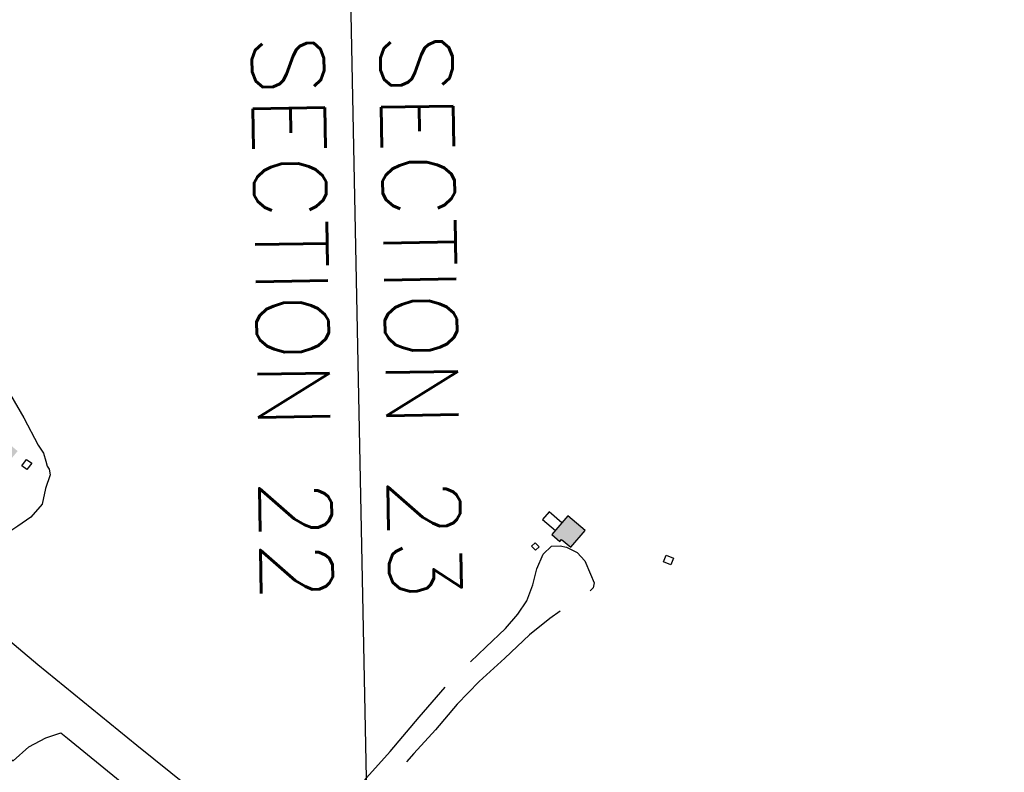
# Model space of a CAD drawing. Header units: feet. Extents: x 30669 to 99318, y 4696 to 26220.
# Tile 49 of 128: x 79757 to 80577, y 17730 to 18357. Entities that reach past the tile are written whole.
import ezdxf

# ---------------------------------------------------------------- set-up
doc = ezdxf.new("R2010")
doc.units = ezdxf.units.FT
doc.header["$LTSCALE"] = 600
doc.header["$MEASUREMENT"] = 0
doc.linetypes.add('AERO5', pattern=[0.35, 0.3, -0.05])
for name, color, linetype in [('ALAImisc', 253, 'CONTINUOUS'), ('ELIF', 253, 'CONTINUOUS'), ('ELIST', 2, 'CONTINUOUS'), ('ELIST-H', 2, 'CONTINUOUS'), ('ELRGOV', 1, 'CONTINUOUS'), ('ELUP', 253, 'CONTINUOUS'), ('ELYSP', 251, 'CONTINUOUS'), ('ELYSU', 251, 'CONTINUOUS'), ('ETR', 1, 'CONTINUOUS')]:
    doc.layers.add(name, color=color, linetype=linetype)
doc.styles.add('L100', font='simplex', dxfattribs={"height": 60})

msp = doc.modelspace()

# ---------------------------------------------------------------- hatches: boundary and pattern name
at = {"layer": 'ELIST-H'}
h = msp.add_hatch(color=256, dxfattribs=at)
h.paths.add_polyline_path([(80251.69420450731, 22785.74721465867), (80269.83317439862, 22785.74612191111), (80269.83311504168, 22779.3021328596), (80251.69414591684, 22779.30222560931)])
h.paths.add_polyline_path([(80004.3493717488, 21959.16498420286), (80011.39245175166, 21965.56637325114), (80017.59667487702, 21958.74014171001), (80010.55359487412, 21952.33875266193)])
h.paths.add_polyline_path([(79978.57647696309, 23122.50423922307), (79967.56390761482, 23102.40283011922), (79976.98284833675, 23097.24206047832), (79987.99641768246, 23117.34347034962)])
h.paths.add_polyline_path([(80152.56760647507, 22986.30287157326), (80150.98668339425, 22970.55468633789), (80160.76941999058, 22969.5721884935), (80162.35034307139, 22985.32037372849)])
h.paths.add_polyline_path([(80133.40093055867, 22941.57725268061), (80131.60744433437, 22921.34691211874), (80142.67817797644, 22920.3654017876), (80144.47166419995, 22940.59574234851)])
h.paths.add_polyline_path([(80136.988030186, 22967.52495866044), (80135.06604853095, 22945.33252292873), (80144.5456616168, 22944.51179240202), (80146.46764327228, 22966.70422813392)])
h.paths.add_polyline_path([(80343.71108123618, 22815.70171341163), (80443.49473908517, 22817.23021549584), (80443.92320122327, 22789.23659175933), (80438.5802732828, 22789.15449544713), (80438.77603374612, 22776.42366725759), (80421.9822601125, 22776.1657918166), (80421.7696524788, 22790.00160520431), (80344.12369926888, 22788.80907564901)])
h.paths.add_polyline_path([(80149.09660128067, 22806.32651738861), (80148.58274826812, 22783.96316156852), (80158.24190168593, 22783.74156767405), (80158.75475470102, 22806.10492272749)])
h.paths.add_polyline_path([(80173.03669315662, 22785.28490829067), (80249.17614204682, 22785.8342838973), (80248.96018971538, 22815.77106725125), (80172.8207408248, 22815.22169164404)])
h.paths.add_polyline_path([(79872.22236064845, 22585.52861304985), (79874.90902975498, 22565.08570781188), (79886.79881102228, 22566.64882110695), (79884.11114191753, 22587.09172557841)])
h.paths.add_polyline_path([(79999.84852315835, 22809.36908285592), (80074.19479697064, 22811.45508100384), (80075.10156404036, 22779.14983134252), (80000.75529099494, 22777.06283319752)])
h.paths.add_polyline_path([(79547.31152591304, 23723.36956082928), (79606.42171956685, 23720.3768860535), (79609.22033203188, 23775.65593745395), (79582.42033775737, 23777.01238743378), (79581.56037063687, 23760.0157570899), (79549.24917202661, 23761.65098112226)])
h.paths.add_polyline_path([(79881.69317777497, 23090.50301284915), (79833.8915635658, 23077.06338601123), (79844.5255435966, 23039.24160367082), (79858.70846187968, 23043.22947099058), (79862.69632919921, 23029.0465527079), (79881.60621998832, 23034.3640419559), (79874.93002837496, 23058.10588277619), (79889.63983197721, 23062.24215380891)])
h.paths.add_polyline_path([(79708.45227486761, 22977.28938122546), (79726.37602566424, 22961.92314968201), (79733.5466003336, 22970.28763313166), (79715.62185030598, 22985.65286391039)])
h.paths.add_polyline_path([(79717.23916956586, 22917.41022034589), (79716.97833802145, 22866.32410752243), (79677.37525022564, 22866.52674326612), (79677.49608518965, 22890.21879549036), (79681.85109513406, 22890.19613453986), (79681.99308940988, 22917.59319666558)])
h.paths.add_polyline_path([(79727.4320066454, 22821.08319959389), (79748.1302444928, 22816.81407633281), (79744.54059568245, 22799.40835382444), (79723.84235860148, 22803.67647708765)])
h.paths.add_polyline_path([(79610.57601141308, 22805.68563171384), (79627.47721031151, 22814.51857488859), (79633.70433514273, 22802.6033695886), (79616.80313624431, 22793.77042641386)])
h.paths.add_polyline_path([(79625.63920438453, 22776.7062301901), (79606.4271359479, 22699.88563125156), (79574.67510198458, 22707.82627324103), (79593.88617042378, 22784.64687141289)])
h.paths.add_polyline_path([(79120.33809042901, 22412.78043386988), (79112.90899612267, 22375.09580223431), (79153.57507327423, 22367.07899482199), (79158.21003895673, 22390.590508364), (79160.90344143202, 22390.05957431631), (79163.69757005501, 22404.23269240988)])
h.paths.add_polyline_path([(79525.24179494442, 21998.80758209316), (79529.08226008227, 21985.14954990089), (79537.80236548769, 21987.60123147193), (79533.96290034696, 22001.25926443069)])
h.paths.add_polyline_path([(79581.49274268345, 22003.96770120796), (79601.5516014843, 22008.02007353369), (79605.67122973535, 21987.62726686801), (79585.61237093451, 21983.57489454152)])
h.paths.add_polyline_path([(79541.58671540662, 21985.83213597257), (79575.21775555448, 21994.83490572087), (79581.139706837, 21972.7124838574), (79547.50866668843, 21963.7097141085)])
h.paths.add_polyline_path([(79364.85496471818, 22001.55160792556), (79351.11120732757, 21984.31009992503), (79360.65402312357, 21976.70342943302), (79374.39778051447, 21993.94493743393)])
h.paths.add_polyline_path([(79307.23896894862, 22006.89142430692), (79303.56745679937, 21989.30763933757), (79321.55530601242, 21985.55143713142), (79325.22681816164, 22003.13522210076)])
h.paths.add_polyline_path([(79123.80094995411, 21935.58890299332), (79147.99737597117, 21907.58950229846), (79140.62127526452, 21901.21585787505), (79116.4268484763, 21929.21626010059)])
h.paths.add_polyline_path([(79216.02470692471, 21875.70371363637), (79248.28632728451, 21822.6515393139), (79235.96509279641, 21815.15910533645), (79203.70447243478, 21868.21128042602)])
h.paths.add_polyline_path([(79415.61786002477, 21685.93906658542), (79395.98481789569, 21669.0820425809), (79403.54555675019, 21660.27585446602), (79423.17859887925, 21677.13287847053)])
h.paths.add_polyline_path([(79645.60316710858, 21554.59862169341), (79633.90901091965, 21547.0026686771), (79639.79995448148, 21537.93320077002), (79651.49410990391, 21545.5301537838)])
h.paths.add_polyline_path([(79585.46714254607, 21527.37456151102), (79566.73034391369, 21520.63220740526), (79572.9455767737, 21503.35900212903), (79591.68237540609, 21510.1013562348)])
h.paths.add_polyline_path([(79561.30930050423, 21507.65807319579), (79555.07455177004, 21461.69437139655), (79528.01878392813, 21465.36462132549), (79534.25353266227, 21511.32832312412)])
h.paths.add_polyline_path([(79591.09362864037, 21443.25401888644), (79612.13173879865, 21409.15220710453), (79593.79844154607, 21397.84217015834), (79572.7613306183, 21431.94498270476)])
h.paths.add_polyline_path([(79617.21085004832, 21401.17011490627), (79638.37645487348, 21369.03139752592), (79622.94027539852, 21358.86557986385), (79601.77467057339, 21391.00429724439)])
h.paths.add_polyline_path([(79661.33698347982, 21364.37800943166), (79620.83334585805, 21343.12699132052), (79630.34022133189, 21325.00831120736), (79670.84285818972, 21346.26032854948)])
h.paths.add_polyline_path([(79657.66140995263, 21296.00730799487), (79684.20454001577, 21259.25872145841), (79663.32313908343, 21244.17673730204), (79636.78100901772, 21280.92532460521)])
h.paths.add_polyline_path([(79701.82843850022, 21233.26627814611), (79728.67076415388, 21196.26192144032), (79707.27569944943, 21180.74254420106), (79680.43337379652, 21217.74690090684)])
h.paths.add_polyline_path([(79792.65603103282, 21322.28676429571), (79821.92903722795, 21260.91231278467), (79832.06131463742, 21265.74507301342), (79826.88901006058, 21276.58808887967), (79829.86091835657, 21278.00536504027), (79808.60678359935, 21322.57399333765), (79804.21839531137, 21320.48163230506), (79801.37482844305, 21326.44444195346)])
h.paths.add_polyline_path([(79815.056876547, 21255.92005237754), (79830.54776053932, 21228.64697585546), (79841.74986320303, 21235.00955371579), (79826.2589792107, 21262.28263023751)])
h.paths.add_polyline_path([(79773.57136374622, 21229.2912906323), (79747.27928805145, 21204.66717436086), (79727.61522316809, 21225.66406198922), (79753.90829962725, 21250.28717902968)])
h.paths.add_polyline_path([(79747.06297467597, 21171.16506566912), (79771.6440095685, 21134.54497456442), (79750.98967426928, 21120.68116242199), (79726.40863937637, 21157.30125352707)])
h.paths.add_polyline_path([(79792.12737236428, 21104.02773133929), (79821.27363259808, 21069.71213648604), (79802.0491847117, 21053.38342485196), (79772.90292447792, 21087.69901970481)])
h.paths.add_polyline_path([(79839.58099227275, 21045.72521376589), (79868.30156224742, 21009.70229544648), (79847.79213417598, 20993.3505986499), (79819.07156420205, 21029.37351696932)])
h.paths.add_polyline_path([(79891.51633148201, 20979.95314509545), (79916.43742495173, 20949.7773037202), (79897.98414112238, 20934.53718148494), (79873.06304688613, 20964.71402285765)])
h.paths.add_polyline_path([(79945.15865088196, 20924.63736733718), (79967.64731510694, 20889.80966894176), (79946.81266510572, 20876.35671785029), (79924.32400088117, 20911.18441624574)])
h.paths.add_polyline_path([(80013.09366572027, 20803.16866073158), (80020.43363017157, 20787.54731497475), (80029.86821509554, 20791.98054096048), (80027.44927288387, 20797.12767756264), (80037.46764562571, 20801.83635067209), (80032.67583623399, 20812.03265936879), (80024.68772816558, 20808.2785412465), (80024.5575153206, 20808.55644093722)])
h.paths.add_polyline_path([(79972.05064882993, 20974.14290112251), (80009.81794505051, 20929.3269339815), (79997.84170320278, 20919.23476894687), (79960.07540621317, 20964.05173685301)])
h.paths.add_polyline_path([(80041.86653181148, 20897.18756064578), (80004.05143841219, 20870.00361397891), (80019.2626361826, 20848.84331259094), (80057.07772958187, 20876.0272592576)])
h.paths.add_polyline_path([(80013.9078078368, 20843.41421627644), (79981.94001054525, 20823.65674009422), (79996.72432616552, 20799.73511612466), (80028.69212422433, 20819.49159230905)])
h.paths.add_polyline_path([(80134.89346669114, 20728.81317218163), (80071.89588583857, 20687.97394125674), (80048.0757541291, 20724.71861553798), (80111.07333498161, 20765.55784646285)])
h.paths.add_polyline_path([(80222.67290207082, 20592.40470589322), (80187.88784826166, 20572.98806912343), (80172.42062993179, 20600.69716304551), (80207.2056837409, 20620.11379981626)])
h.paths.add_polyline_path([(79549.40271701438, 20420.67479883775), (79567.1936933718, 20348.9305616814), (79603.91164976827, 20358.03569801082), (79586.12067341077, 20429.77993516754)])
h.paths.add_polyline_path([(79744.00767108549, 20288.56922893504), (79744.6463949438, 20269.36375141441), (79760.22797124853, 20269.88169701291), (79759.58924739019, 20289.08717453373)])
h.paths.add_polyline_path([(79736.49788006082, 20320.92041594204), (79731.63630134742, 20366.03161157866), (79755.43229473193, 20368.59585172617), (79755.13014328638, 20371.40261527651), (79770.98380812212, 20373.10876745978), (79773.91267109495, 20345.89105947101), (79764.00350576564, 20344.824463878), (79766.23237526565, 20324.12120808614)])
h.paths.add_polyline_path([(79918.14856695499, 20440.91848381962), (79836.16225798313, 20440.19962568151), (79836.43618082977, 20408.99688893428), (79864.79394173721, 20409.2456305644), (79864.86078770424, 20401.62069482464), (79895.92452553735, 20401.8935111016), (79895.85661900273, 20409.59744589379), (79918.4224284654, 20409.79574688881)])
h.paths.add_polyline_path([(79916.57083013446, 20461.44723913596), (79929.33205639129, 20462.42802156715), (79930.18456331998, 20451.33069412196), (79917.42333706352, 20450.34991169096)])
h.paths.add_polyline_path([(79245.39819431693, 20912.44287786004), (79236.47786999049, 20905.06005119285), (79244.02284655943, 20895.94385152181), (79252.94317088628, 20903.32667818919)])
h.paths.add_polyline_path([(79217.44493561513, 20949.3623829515), (79179.58719762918, 20919.10640882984), (79203.53513155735, 20889.14082096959), (79241.39287030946, 20919.3957950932)])
h.paths.add_polyline_path([(78981.13103414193, 20919.76125025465), (78976.04755113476, 20855.18846288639), (79009.47251159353, 20852.55709448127), (79007.81169286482, 20831.45585712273), (79051.41725023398, 20828.02329560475), (79053.5851279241, 20855.56791073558), (79024.55342573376, 20857.85264806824), (79025.93001445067, 20875.34167366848), (79010.40910394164, 20876.56377161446), (79013.60893927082, 20917.20415560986)])
h.paths.add_polyline_path([(78709.36354897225, 21050.12266218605), (78695.57780295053, 21040.69210866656), (78703.44961195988, 21029.18516365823), (78717.2353579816, 21038.61571717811)])
h.paths.add_polyline_path([(78744.27631584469, 21075.13038733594), (78694.98041100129, 21041.2046497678), (78675.55380153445, 21069.43270711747), (78690.55985778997, 21079.76019472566), (78703.01771422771, 21061.65977711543), (78737.305562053, 21085.25902553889)])
h.paths.add_polyline_path([(78515.4915775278, 20729.6635661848), (78490.13829563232, 20700.08917813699), (78482.37120413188, 20706.74721170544), (78487.23684345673, 20712.42393253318), (78476.78099010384, 20721.38590068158), (78498.0359416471, 20746.18315466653), (78505.80503390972, 20739.52412263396), (78505.03572340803, 20738.62653433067)])
h.paths.add_polyline_path([(78503.97240203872, 20774.2636582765), (78517.54349063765, 20761.07508580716), (78510.15333377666, 20753.47043270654), (78496.5822451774, 20766.65900517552)])
h.paths.add_polyline_path([(78496.41974879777, 20799.91382385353), (78529.40856691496, 20770.0791674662), (78522.5064296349, 20762.44788857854), (78489.51861074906, 20792.28354572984)])
h.paths.add_polyline_path([(78070.6900115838, 20134.03055052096), (78112.17421247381, 20138.89334839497), (78115.57444446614, 20109.88900485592), (78074.09024434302, 20105.02520698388)])
h.paths.add_polyline_path([(80270.411147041, 20460.24653254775), (80289.57222755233, 20424.88328378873), (80281.9144223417, 20420.73341958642), (80286.24353991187, 20412.74475237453), (80270.31118621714, 20404.11155167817), (80246.81998813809, 20447.46346688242)])
h.paths.add_polyline_path([(80172.57273579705, 20195.596940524), (80189.90593221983, 20161.27773125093), (80183.33123112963, 20157.95540737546), (80165.99803470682, 20192.27461664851)])
h.paths.add_polyline_path([(79019.16472036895, 20100.14310492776), (79009.23023443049, 20044.93477561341), (79056.49804110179, 20036.42826421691), (79065.7210982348, 20091.76662005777)], flags=17)
h.paths.add_polyline_path([(78920.79270964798, 20087.74535102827), (78913.30309282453, 20048.46227375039), (78937.96990843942, 20043.75897097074), (78945.45952526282, 20083.04204824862)], flags=17)
h.paths.add_polyline_path([(78654.47030650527, 20038.59792651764), (78694.0040052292, 20033.16102523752), (78698.91497309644, 20071.92608161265), (78682.60328761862, 20074.16954232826), (78681.52705505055, 20066.36081633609), (78658.72288072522, 20069.50034206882)], flags=17)
h.paths.add_polyline_path([(78667.08803426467, 20153.03573237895), (78661.9482290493, 20127.88428863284), (78675.71840670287, 20125.07105264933), (78680.65467906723, 20150.38902635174)], flags=17)
h.paths.add_polyline_path([(78669.08991674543, 20181.96647834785), (78698.15952411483, 20161.5417673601), (78687.48311290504, 20146.34293757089), (78658.41350553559, 20166.76764855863)], flags=17)
h.paths.add_polyline_path([(78684.69469424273, 20108.58220287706), (78687.44819757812, 20128.23818869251), (78678.34579835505, 20129.51473325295), (78675.59229501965, 20109.85874743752)], flags=17)
h.paths.add_polyline_path([(78722.15257609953, 20136.24328744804), (78719.56349206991, 20113.64383187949), (78742.10377224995, 20111.06011645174), (78744.69279007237, 20133.66285218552)], flags=17)
h.paths.add_polyline_path([(78719.00568630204, 20188.75270694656), (78730.32581020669, 20204.25002012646), (78716.99009680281, 20213.989430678), (78705.66997289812, 20198.49211749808)], flags=17)
h.paths.add_polyline_path([(78782.17210667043, 20207.40977740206), (78772.65347194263, 20194.6790349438), (78782.53892553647, 20187.28516919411), (78792.05756026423, 20200.01591165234)], flags=17)
h.paths.add_polyline_path([(78784.15817727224, 20187.86258157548), (78775.10268936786, 20175.92218468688), (78785.54344215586, 20168.00464239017), (78794.54476204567, 20180.19005856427)], flags=17)
h.paths.add_polyline_path([(78742.90003052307, 20096.64742581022), (78740.31369700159, 20074.07427777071), (78714.66853253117, 20077.01207463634), (78715.65651312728, 20085.61642422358), (78716.71235928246, 20085.4933494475), (78718.31392616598, 20099.46549427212)], flags=17)
h.paths.add_polyline_path([(83136.4289282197, 21835.38857840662), (83173.27384996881, 21813.23586540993), (83158.89620871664, 21789.32288278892), (83122.05128696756, 21811.47559578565)])
h.paths.add_polyline_path([(83214.86668501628, 21805.53276801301), (83236.6646683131, 21802.89748514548), (83234.51132595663, 21785.08886454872), (83212.71334265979, 21787.72414741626)])
h.paths.add_polyline_path([(82263.61717143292, 22332.64054036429), (82255.01909573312, 22257.11007703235), (82293.08535277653, 22252.77727003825), (82301.6824284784, 22328.30773260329)])
h.paths.add_polyline_path([(82210.51796645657, 22286.07190835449), (82207.90204116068, 22261.19894514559), (82230.81985014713, 22258.78852047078), (82233.435775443, 22283.66148368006)])
h.paths.add_polyline_path([(82135.95110085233, 22158.24295560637), (82133.84224301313, 22085.02246365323), (82097.52650287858, 22086.06861838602), (82099.63536071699, 22159.28911033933)])
h.paths.add_polyline_path([(82776.53718383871, 22178.88206135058), (82774.43749995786, 22160.21448335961), (82757.49206752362, 22162.12048794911), (82759.59175140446, 22180.78806594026)])
h.paths.add_polyline_path([(82846.71135114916, 22156.33490274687), (82804.00960068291, 22163.93015011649), (82801.0493646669, 22147.28890887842), (82780.47959421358, 22150.94813167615), (82777.21467072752, 22132.59565975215), (82797.17235901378, 22129.04496748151), (82795.43285753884, 22119.26865047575), (82837.45951908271, 22111.79088531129), (82838.78978338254, 22119.26889247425), (82844.95561414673, 22118.17162172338), (82847.98854254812, 22135.21391801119), (82843.10688517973, 22136.08217373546)])
h.paths.add_polyline_path([(82471.83347380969, 22190.920422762), (82553.29554805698, 22193.25087621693), (82555.2365560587, 22125.41348013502), (82509.88762843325, 22124.11571307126), (82509.71808993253, 22130.03557298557), (82492.12250598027, 22129.53208321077), (82491.95399124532, 22135.42094396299), (82473.43842933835, 22134.89074888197)])
h.paths.add_polyline_path([(82468.98312932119, 22274.85009419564), (82532.34994124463, 22276.25867548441), (82533.04907012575, 22244.78626520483), (82469.68225743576, 22243.37868391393)])
h.paths.add_polyline_path([(82673.0543141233, 22828.47461219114), (82743.93076687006, 22830.33495039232), (82744.69613294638, 22801.16158697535), (82673.81967943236, 22799.30224877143)])
h.paths.add_polyline_path([(82585.18786485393, 22834.47323425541), (82589.03815099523, 22823.65720474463), (82579.24084160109, 22820.16969904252), (82575.39055545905, 22830.98572855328)])
h.paths.add_polyline_path([(82452.67259739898, 22948.58943936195), (82464.19379902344, 22936.56229325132), (82455.05652481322, 22927.81030258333), (82443.53632241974, 22939.8384494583)])
h.paths.add_polyline_path([(82321.81844128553, 23031.25397171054), (82323.21343682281, 22890.3942815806), (82279.30284499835, 22889.95961582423), (82277.90884945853, 23030.81930672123)])
h.paths.add_polyline_path([(78770.9851636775, 16765.79781145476), (78790.54687849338, 16764.46329552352), (78791.46119274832, 16779.8063624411), (78771.88973383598, 16780.97332511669)])
h.paths.add_polyline_path([(78780.42084009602, 17113.48615191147), (78797.93398604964, 17112.68455025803), (78797.1280089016, 17095.06302643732), (78779.61486294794, 17095.86462809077)])
h.paths.add_polyline_path([(78796.15031631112, 17142.85148893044), (78796.15848459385, 17151.22604579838), (78789.20483513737, 17151.23336028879), (78789.19666685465, 17142.85880342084)])
h.paths.add_polyline_path([(78795.50796961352, 17192.88470414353), (78795.57374673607, 17184.09817059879), (78789.251279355, 17184.04931339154), (78789.18543602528, 17192.8391271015)])
h.paths.add_polyline_path([(78805.05299039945, 17295.02705237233), (78805.95888362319, 17311.92538106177), (78788.80430480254, 17312.84579111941), (78787.8984777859, 17295.94418226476)])
h.paths.add_polyline_path([(78797.80272517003, 17342.5707746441), (78798.03252996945, 17351.50766030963), (78804.72373019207, 17351.33425494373), (78804.49392539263, 17342.39736927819)])
h.paths.add_polyline_path([(78798.35603816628, 17392.05714188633), (78798.2881044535, 17384.04234387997), (78804.93099890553, 17383.98609756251), (78804.99893261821, 17392.00089556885)])
h.paths.add_polyline_path([(78967.41413587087, 17284.83360026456), (78967.37637989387, 17276.46172769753), (78973.4378244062, 17276.43640486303), (78973.47564659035, 17284.80499726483)])
h.paths.add_polyline_path([(78967.32699236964, 17243.9541763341), (78966.6858787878, 17235.2354123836), (78973.79753020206, 17234.71609127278), (78974.34666674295, 17243.43956175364)])
h.paths.add_polyline_path([(78958.42854112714, 17205.37443786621), (78957.63533505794, 17188.58339171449), (78975.07678082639, 17187.75737234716), (78975.48567790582, 17204.56691358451)])
h.paths.add_polyline_path([(78921.83963195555, 17118.24055081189), (78932.33102307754, 17114.6424866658), (78935.16430925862, 17124.98061837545), (78925.31390469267, 17128.3619151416)])
h.paths.add_polyline_path([(79714.93274481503, 18055.82531288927), (79682.76061179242, 18017.79636334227), (79735.10845305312, 17973.50916818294), (79755.30214098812, 17997.76671276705), (79718.22465652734, 18029.13439335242), (79730.01282183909, 18043.06603276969)])
h.paths.add_polyline_path([(80106.14574893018, 16637.86650069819), (80138.46872834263, 16614.44581509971), (80150.99634921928, 16631.7362298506), (80135.8139922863, 16642.73456070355), (80137.51564431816, 16645.08236560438), (80124.02496866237, 16654.85802640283), (80122.44143859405, 16652.67339926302), (80118.78827781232, 16655.31674683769)])
h.paths.add_polyline_path([(80213.77825291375, 17943.89767131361), (80200.37144445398, 17928.22041724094), (80207.08649995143, 17922.47550371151), (80208.47486946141, 17924.24928551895), (80216.21501023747, 17917.62921247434), (80228.15062037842, 17931.73446601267)])
edge = h.paths.add_edge_path(flags=17)
edge.add_line((78780.22770384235, 20205.87088520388), (78783.49001563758, 20210.08147536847))
edge.add_line((78783.49001563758, 20210.08147536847), (78780.2277038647, 20205.87088518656))
edge.add_line((78780.2277038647, 20205.87088518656), (78770.60675192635, 20213.32915668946))
edge.add_line((78770.60675192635, 20213.32915668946), (78773.86933540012, 20217.54009754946))
edge = h.paths.add_edge_path(flags=17)
edge.add_line((78778.73276848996, 20183.20163209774), (78782.05595539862, 20187.64640869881))
edge.add_line((78782.05595539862, 20187.64640869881), (78778.73276865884, 20183.20163197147))
edge.add_line((78778.73276865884, 20183.20163197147), (78769.68695951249, 20189.96598937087))
edge.add_line((78769.68695951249, 20189.96598937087), (78773.01086207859, 20194.41172351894))
h.paths.add_polyline_path([(78778.73276848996, 20183.20163209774), (78782.05595539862, 20187.64640869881)], flags=16)
edge = h.paths.add_edge_path()
edge.add_line((78784.41742378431, 20168.85853657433), (78780.38323328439, 20163.53609119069))
edge.add_line((78780.38323328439, 20163.53609119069), (78771.51876012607, 20170.25816766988))
edge.add_line((78771.51876012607, 20170.25816766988), (78775.55301066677, 20175.58069226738))
edge.add_line((79062.55524367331, 20072.77148821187), (79071.67104753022, 20071.25263251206))
edge.add_line((79071.67104753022, 20071.25263251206), (79064.67847666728, 20029.29203787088))
edge.add_line((79064.67847666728, 20029.29203787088), (79010.46472968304, 20039.04970845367))
edge.add_line((79010.46472968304, 20039.04970845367), (79011.45358263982, 20044.53465260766))
edge.add_line((78937.11975264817, 20043.92107296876), (78936.97173345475, 20043.1383089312))
edge.add_line((78936.97173345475, 20043.1383089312), (78913.79718857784, 20047.55670768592))
edge.add_line((78913.79718857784, 20047.55670768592), (78913.94527491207, 20048.33982678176))
edge.add_line((78655.01055436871, 20042.52377545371), (78649.20002900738, 20043.32192107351))
edge.add_line((78649.20002900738, 20043.32192107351), (78650.56518568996, 20053.23663973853))
edge.add_line((78650.56518568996, 20053.23663973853), (78656.37496272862, 20052.43859690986))
edge.add_line((78780.12276263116, 20227.41150385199), (78772.99546163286, 20218.21758543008))
edge.add_line((78772.99546163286, 20218.21758543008), (78785.92008924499, 20208.19751285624))
edge.add_line((78785.92008924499, 20208.19751285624), (78796.77432746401, 20223.52791048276))
edge.add_line((78796.77432746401, 20223.52791048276), (78791.74489555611, 20227.42702803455))
h.paths.add_polyline_path([(82333.12815177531, 22928.94081748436), (82388.27088242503, 22928.98309565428), (82388.25708177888, 22946.98305436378), (82333.11435112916, 22946.94077619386)], flags=9)

# ---------------------------------------------------------------- linework, layer by layer
at = {"layer": 'ALAImisc', "linetype": 'Continuous', "elevation": -54.68164916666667, "flags": 128}
for points in [[(80186.38089360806, 17921.46690962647), (80189.76921005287, 17918.12581957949), (80186.7979238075, 17915.11249546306), (80183.40960736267, 17918.45358551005), (80186.38089360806, 17921.46690962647)], [(80295.677397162, 17911.08511998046), (80301.81493697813, 17908.59036238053), (80299.49834324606, 17902.89285834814), (80293.36073722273, 17905.39089611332), (80295.677397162, 17911.08511998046)]]:
    msp.add_lwpolyline(points, close=True, dxfattribs=at)
at = {"layer": 'ELIF', "linetype": 'Continuous', "elevation": -54.68164916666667, "flags": 128}
msp.add_lwpolyline([(80208.80783114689, 17938.0855076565), (80198.12732448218, 17947.22095681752), (80192.65493531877, 17940.82314462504), (80203.33609746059, 17931.68713480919)], dxfattribs=at)
at = {"layer": 'ELIST', "linetype": 'Continuous', "elevation": -54.68164916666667, "flags": 128}
msp.add_lwpolyline([(80213.77825291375, 17943.89767131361), (80200.37144445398, 17928.22041724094), (80207.08649995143, 17922.47550371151), (80208.47486946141, 17924.24928551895), (80216.21501023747, 17917.62921247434), (80228.15062037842, 17931.73446601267), (80213.77825291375, 17943.89767131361)], close=True, dxfattribs=at)
at = {"layer": 'ELRGOV'}
msp.add_line((80000, 20000), (80052.99787, 17361.54098), dxfattribs=at)
at = {"layer": 'ELUP', "linetype": 'Continuous', "elevation": -54.68164916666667, "flags": 128}
msp.add_lwpolyline([(79767.04816015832, 17987.61128000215), (79763.05912123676, 17982.34599240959), (79758.72691168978, 17985.6286528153), (79762.71595061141, 17990.89394040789), (79767.04816015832, 17987.61128000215)], close=True, dxfattribs=at)
at = {"layer": 'ELYSP', "linetype": 'Continuous', "elevation": -54.68164916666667, "flags": 128}
for points in [[(79682.2217634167, 17895.40844924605), (79691.22535202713, 17888.13460692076), (79772.05406426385, 17819.91273699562), (79854.6860903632, 17752.74124930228), (79969.43729927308, 17660.54030829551), (79973.03258819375, 17657.75471645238)], [(79740.81931038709, 17804.86337405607), (79740.71669534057, 17789.95015974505), (79735.04959698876, 17773.2018430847), (79726.5453045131, 17759.15272156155), (79738.72139237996, 17749.15035541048), (79751.62651325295, 17739.60898833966), (79764.51478710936, 17751.38719690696), (79778.8098451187, 17758.98691512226), (79791.23412159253, 17763.18861571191)], [(79791.23412159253, 17763.18861571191), (79796.70588534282, 17758.72464509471), (79895.01997426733, 17678.39584012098), (79970.56886719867, 17618.62227643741), (80054.34538284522, 17550.18754060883), (80140.05289359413, 17480.21665940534), (80228.16011349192, 17409.54931328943), (80312.24768024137, 17339.19789582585), (80377.08287548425, 17285.74483703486), (80433.42327477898, 17239.72027615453)]]:
    msp.add_lwpolyline(points, dxfattribs=at)
at = {"layer": 'ELYSU', "linetype": 'AERO5', "elevation": -54.68164916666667, "flags": 128}
for points in [[(79643.81632424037, 17975.66010712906), (79654.89537109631, 17991.07051684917), (79647.86733694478, 18011.34616513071), (79638.8240430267, 18029.04125501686), (79629.85630613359, 18058.60049811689), (79637.36893737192, 18069.43013983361), (79646.87317926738, 18075.88307928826), (79665.7782270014, 18077.98088577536), (79684.25158687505, 18080.16842408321), (79696.459398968, 18080.29997509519), (79705.4886043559, 18080.69880048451), (79711.98762441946, 18078.17852401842), (79720.04440573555, 18072.77899765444), (79729.11784655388, 18065.9462864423), (79737.70762905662, 18058.20140009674), (79749.42257593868, 18044.70805307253), (79760.48539922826, 18025.64267987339), (79772.50543123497, 18002.72445521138), (79776.75378500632, 17995.95514758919), (79778.77434673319, 17989.33120110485), (79779.79943999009, 17985.20407369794), (79781.45008081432, 17982.76313819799), (79782.43106372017, 17978.05757618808), (79778.62934703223, 17966.60059456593), (79775.77941482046, 17953.67302213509), (79766.23119132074, 17942.73338230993), (79755.50631324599, 17935.30088846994), (79747.06847355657, 17929.82767182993), (79737.13405858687, 17926.64098828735), (79727.33938879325, 17926.61064837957), (79719.30024769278, 17932.76199465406), (79712.11256028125, 17937.21101992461), (79705.69149514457, 17937.49488577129), (79697.73073704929, 17930.17068720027)], [(79991.0539694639, 17667.46086818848), (80000.97370758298, 17676.25206016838), (80015.66721315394, 17692.56236284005), (80030.65164867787, 17708.27802288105), (80045.96065105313, 17725.63442178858), (80065.69639923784, 17747.54301265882), (80089.96051689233, 17776.12241518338), (80111.77488875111, 17801.37415175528), (80130.58080519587, 17820.25155638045), (80145.37993338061, 17834.41788892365), (80161.65953470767, 17850.0218676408), (80171.89246951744, 17861.99259322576), (80179.39370730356, 17873.0615545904), (80184.39974302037, 17886.46908571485), (80187.73710153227, 17899.79699508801), (80193.21012516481, 17912.01620386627), (80200.02808016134, 17918.56915364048), (80207.42598411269, 17918.98755672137), (80212.62210378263, 17917.61247845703), (80221.54129100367, 17913.38216602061), (80227.9780388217, 17906.30590847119), (80232.57295509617, 17895.37280740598), (80235.59382315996, 17888.12587688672), (80234.73007089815, 17883.93437284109), (80230.83342955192, 17879.94417281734), (80214.63476980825, 17869.75958691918), (80198.74137677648, 17858.43263700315), (80181.69229569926, 17844.69670893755), (80161.21626986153, 17825.32290295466), (80139.72985090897, 17805.77119103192), (80121.52900763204, 17786.83052472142), (80103.5102540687, 17765.53413409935), (80085.48851428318, 17745.84890047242), (80064.12805043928, 17721.68265813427), (80044.26144997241, 17701.05449324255), (80025.2248160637, 17679.62598657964), (80010.4753676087, 17662.51058686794), (80006.38484326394, 17655.4449880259)]]:
    msp.add_lwpolyline(points, dxfattribs=at)

# ---------------------------------------------------------------- texts
at = {"layer": 'ETR', "style": 'L100'}
for s, p in [('SECTION 23', (80057.20424040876, 18345.97835021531)), ('SECTION 22', (79950.19286014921, 18344.63433037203))]:
    msp.add_text(s, height=60, rotation=270.9812815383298, dxfattribs=at).set_placement(p)

doc.saveas('drawing.dxf')
